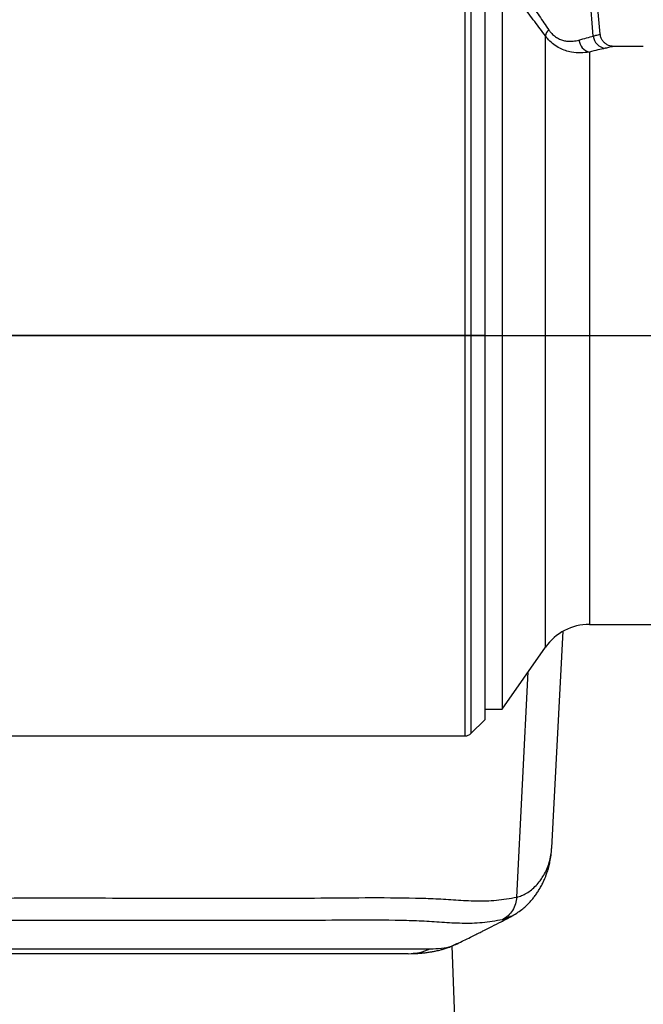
# Model space of a CAD drawing. Extents: x 0 to 16820, y 0 to 11880.
# Tile 47 of 84: x 8929 to 9161, y 6153 to 6519. Entities that reach past the tile are written whole.
import ezdxf

# ---------------------------------------------------------------- set-up
doc = ezdxf.new("R2010")
doc.units = 0
doc.header["$LTSCALE"] = 20
doc.layers.get('0').update_dxf_attribs({"linetype": 'CONTINUOUS'})
doc.styles.add('SLDTEXTSTYLE0', font='TXT', dxfattribs={"width": 0.605})
doc.dimstyles.new('SLDDIMSTYLE0', dxfattribs={"dimtxt": 100, "dimasz": 100, "dimexe": 0, "dimexo": 0.0625, "dimgap": 25, "dimtad": 1, "dimdec": 1, "dimrnd": 1e-09, "dimzin": 12, "dimtxsty": 'SLDTEXTSTYLE0', "dimsah": 1, "dimcen": 0, "dimazin": 3, "dimtfac": 1, "dimtofl": 0, "dimtmove": 0, "dimatfit": 3, "dimtolj": 1, "dimtzin": 12})
doc.dimstyles.new('SLDDIMSTYLE1', dxfattribs={"dimtxt": 100, "dimasz": 100, "dimexe": 0, "dimexo": 0.0625, "dimgap": 25, "dimtad": 1, "dimdec": 4, "dimlfac": 20, "dimzin": 12, "dimtxsty": 'SLDTEXTSTYLE0', "dimsah": 1, "dimcen": 0.09, "dimadec": 1, "dimazin": 3, "dimtfac": 1, "dimtofl": 0, "dimtmove": 0, "dimatfit": 3, "dimtolj": 1, "dimtzin": 12})

# ---------------------------------------------------------------- blocks, each defined once
blk = doc.blocks.new('_D')
at = {"color": 7, "linetype": 'CONTINUOUS'}
for q in [(10380.8, 9036.16), (8366, 6401.82)]:
    blk.add_line((9334.36, 7667.96), q, dxfattribs=at)
blk.add_solid([(9334.36, 7667.96), (9407.03, 7738.27), (9383.2, 7756.5)], dxfattribs=at)
at = {"color": 7, "linetype": 'CONTINUOUS', "insert": (10032.55, 8792.98), "char_height": 100, "attachment_point": 1, "rotation": 52.5905, "style": 'SLDTEXTSTYLE0'}
blk.add_mtext('R1594', dxfattribs=at)
blk = doc.blocks.new('_D_1')
at = {"color": 7, "linetype": 'CONTINUOUS'}
blk.add_line((11867.49, 8642.4), (8366, 6401.82), dxfattribs=at)
blk.add_solid([(11867.49, 8642.4), (11775.17, 8601.13), (11791.34, 8575.86)], dxfattribs=at)
at = {"color": 7, "linetype": 'CONTINUOUS', "insert": (9875.65, 7520.81), "char_height": 100, "attachment_point": 1, "rotation": 32.6149, "style": 'SLDTEXTSTYLE0'}
blk.add_mtext('R4157', dxfattribs=at)
blk = doc.blocks.new('_D_2')
at = {"color": 7, "linetype": 'CONTINUOUS'}
for p, q in [((4232.76, 7130.62), (3693.35, 7225.73)), ((8406, 6401.82), (13110.72, 6401.82))]:
    blk.add_line(p, q, dxfattribs=at)
blk.add_arc((8366, 6401.82), 4714.73, 0, 170, dxfattribs=at)
for points in [[(3722.9, 7220.52), (3756.05, 7316.05), (3726.56, 7321.58)], [(13080.72, 6401.82), (13094.66, 6501.97), (13064.66, 6501.66)]]:
    blk.add_solid(points, dxfattribs=at)
at = {"color": 7, "linetype": 'CONTINUOUS', "insert": (8646.6, 11239.4), "char_height": 100, "attachment_point": 1, "rotation": 355, "style": 'SLDTEXTSTYLE0'}
blk.add_mtext('170°', dxfattribs=at)
blk = doc.blocks.new('_D_3')
at = {"color": 7, "linetype": 'CONTINUOUS'}
for p, q in [((8406, 6401.82), (13085.4, 6401.82)), ((4232.76, 5673.02), (3718.3, 5582.3))]:
    blk.add_line(p, q, dxfattribs=at)
blk.add_arc((8366, 6401.82), 4689.4, 190, 0, dxfattribs=at)
for points in [[(13055.4, 6401.82), (13039.33, 6301.99), (13069.33, 6301.67)], [(3747.84, 5587.51), (3751.51, 5486.46), (3781, 5491.99)]]:
    blk.add_solid(points, dxfattribs=at)
at = {"color": 7, "linetype": 'CONTINUOUS', "insert": (8621.93, 1846.3), "char_height": 100, "attachment_point": 1, "rotation": 5, "style": 'SLDTEXTSTYLE0'}
blk.add_mtext('170°', dxfattribs=at)

msp = doc.modelspace()

# ---------------------------------------------------------------- linework, layer by layer
at = {"color": 8, "linetype": 'CONTINUOUS'}
for p, q in [((9094.7543098, 6401.8197952), (9094.7543098, 6545.7083134)), ((9096.8755795, 6544.7120218), (9096.8755795, 6401.8197952)), ((9142.4099518, 6513.1326316), (9140.2888609, 6540.4903887)), ((9124.5827986, 6285.7913224), (9124.5827986, 6513.1825431)), ((9140.9658505, 6507.1997939), (9140.9658505, 6294.3197934)), ((9094.7543098, 6401.8197952), (8909.3106104, 6401.8197952)), ((9094.7543098, 6252.8197913), (9094.7543098, 6401.8197952)), ((9096.8755795, 6401.8197952), (9094.7543098, 6401.8197952)), ((9096.8755795, 6401.8197952), (9096.8755795, 6253.6984681)), ((9101.9969298, 6401.8197952), (9096.8755795, 6401.8197952)), ((9113.9023615, 6192.8447782), (9118.2061745, 6276.6845374)), ((9111.6536571, 6185.6173871), (9108.6095287, 6184.4466476))]:
    msp.add_line(p, q, dxfattribs=at)
at = {"color": 7, "linetype": 'CONTINUOUS'}
for p, q in [((9101.9969298, 6539.3299608), (9101.9969298, 6401.8197952)), ((9144.9667526, 6513.8748287), (9142.6093293, 6540.8197938)), ((9108.4979488, 6535.3920458), (9108.4979488, 6262.8197967)), ((9161.0083295, 6509.319797), (9149.9060107, 6509.319797)), ((9101.9969298, 6401.8197952), (9101.9969298, 6258.8197885)), ((9140.9658505, 6294.3197934), (9380.4354383, 6294.3197934)), ((9126.9383742, 6211.1950217), (9131.1601115, 6291.7510195)), ((9108.4979488, 6262.8197967), (9124.5827986, 6285.7913224)), ((9101.9969298, 6262.8197967), (9108.4979488, 6262.8197967)), ((9096.8755795, 6253.6984681), (9101.9969298, 6258.8197885)), ((8640.0133384, 6252.8197913), (9094.7543098, 6252.8197913)), ((9126.9077374, 6210.7918261), (9126.9324137, 6211.1953346)), ((9111.8383123, 6185.6884061), (9111.6536571, 6185.6173871)), ((9091.643603, 6175.5777149), (9091.6996313, 6175.6032555)), ((9073.5677792, 6171.819791), (9074.6083571, 6171.9345151)), ((9091.4604379, 6130.8197974), (9089.9275256, 6174.7174113))]:
    msp.add_line(p, q, dxfattribs=at)
for centre, radius, start, end in [((8365.9969283, 6401.8197952), 4157, 190, 170), ((8365.9969283, 6401.8197952), 1594, 190, 170), ((9140.9658445, 6274.3197952), 20, 90, 145), ((9094.7542876, 6255.8197952), 3, 270, 315), ((8837.7646013, 6026.825832), 130.0060844, 270.05144335, 83.079980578), ((8837.9240797, 6026.8257891), 130.0060415, 270.051414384, 83.133205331), ((8837.6112895, 6026.8767298), 129.9520852, 359.97489757, 83.029275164)]:
    msp.add_arc(centre, radius, start, end, dxfattribs=at)
at = {"color": 8, "linetype": 'CONTINUOUS'}
for centre, radius, start, end in [((9128.1556059, 6512.7712678), 3.5964009, 130.663324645, 173.433434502), ((9147.3866553, 6513.5655103), 4.9954941, 184.971132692, 263.532603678), ((9142.2128763, 6512.2275688), 5.1801152, 186.230218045, 256.070180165)]:
    msp.add_arc(centre, radius, start, end, dxfattribs=at)
for points, knots in [([(9124.5827986, 6513.1825431), (9123.253444, 6514.9554827), (9120.5900276, 6518.5076399), (9116.5675539, 6524.0234845), (9112.53098, 6529.6498384), (9109.8434097, 6533.4763861), (9108.4979488, 6535.3920458)], [0, 0, 0, 0, 0.2480418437, 0.4969619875, 0.7481673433, 1, 1, 1, 1]), ([(9111.8357493, 6536.5028827), (9114.1397012, 6532.9421321), (9117.6052869, 6527.5860802), (9122.2830464, 6520.6164716), (9124.6346149, 6517.2067265), (9125.8121444, 6515.4993235)], [0, 0, 0, 0, 0.4975414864, 0.7483978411, 1, 1, 1, 1]), ([(9125.8121444, 6515.4993235), (9126.0744562, 6515.1473305), (9126.7307979, 6514.2665936), (9127.9722543, 6513.1239861), (9129.4593251, 6512.1676152), (9130.9774156, 6511.5631429), (9132.8127221, 6511.1691659), (9134.9118256, 6511.14949), (9136.3455483, 6511.4932813), (9137.0633556, 6511.6654037)], [0, 0, 0, 0, 0.0839010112, 0.2099323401, 0.3360534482, 0.4582569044, 0.5806035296, 0.7900250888, 1, 1, 1, 1]), ([(9140.9658505, 6507.1997939), (9139.8883664, 6507.0470072), (9137.7352716, 6506.7416996), (9134.6831093, 6506.9902412), (9132.0559683, 6507.6678405), (9129.8491766, 6508.5936399), (9127.7066819, 6509.9470586), (9125.9159887, 6511.5179863), (9124.9636705, 6512.7070047), (9124.5827986, 6513.1825431)], [0, 0, 0, 0, 0.1996119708, 0.39887687, 0.5229771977, 0.6469936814, 0.7794230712, 0.9117820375, 1, 1, 1, 1]), ([(9137.0633556, 6511.6654037), (9138.0442442, 6511.9465254), (9140.014964, 6512.5113318), (9141.6092112, 6512.9249061), (9142.4099518, 6513.1326316)], [0, 0, 0, 0, 0.49773116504, 1, 1, 1, 1]), ([(9142.4099518, 6513.1326316), (9142.8702633, 6513.2631328), (9143.800737, 6513.5269278), (9144.6326482, 6513.7808393), (9145.038008, 6513.906291), (9144.9373345, 6513.8751709), (9144.9237181, 6513.8709618)], [0, 0, 0, 0, 0.2981066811, 0.602592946, 0.9462492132, 1, 1, 1, 1]), ([(9146.8239738, 6508.6018069), (9145.9529354, 6508.4047836), (9144.2026194, 6508.0088735), (9142.048154, 6507.4703321), (9140.9658505, 6507.1997939)], [0, 0, 0, 0, 0.4976463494, 1, 1, 1, 1]), ([(9149.9060107, 6509.3099101), (9149.919255, 6509.3131118), (9150.0427973, 6509.3429776), (9149.5538461, 6509.2246575), (9148.5294581, 6508.9802687), (9147.3967492, 6508.7289107), (9146.8239738, 6508.6018069)], [0, 0, 0, 0, 0.0424895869, 0.3963428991, 0.6947495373, 1, 1, 1, 1]), ([(9113.9023615, 6192.8447782), (9114.5163352, 6193.0177405), (9115.802803, 6193.3801509), (9117.631412, 6194.3244365), (9119.4485236, 6195.5781101), (9121.1494352, 6197.1377293), (9122.5688104, 6198.8104633), (9123.8132888, 6200.647612), (9124.9083007, 6202.6879777), (9125.8837289, 6205.1412079), (9126.5522921, 6207.7323942), (9126.8429731, 6209.6560998), (9126.9001387, 6210.658573), (9126.9077374, 6210.7918261)], [0, 0, 0, 0, 0.0775208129, 0.1624304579, 0.2547902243, 0.3546481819, 0.4545892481, 0.5348146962, 0.6383492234, 0.7516171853, 0.874635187, 0.9833359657, 1, 1, 1, 1]), ([(8921.6857268, 6192.5294547), (8935.6279795, 6192.5396706), (8974.6337168, 6192.5682512), (9026.1548185, 6192.2886074), (9066.2823958, 6192.8121418), (9083.8037874, 6192.34631), (9091.2942756, 6191.7664297), (9098.7956258, 6191.404018), (9106.3193554, 6191.4800863), (9111.3748184, 6192.3899035), (9113.9023615, 6192.8447782)], [0, 0, 0, 0, 0.2176069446, 0.60879109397, 0.80438305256, 0.84350920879, 0.88264454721, 0.92177478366, 0.96089030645, 1, 1, 1, 1]), ([(9113.9023615, 6192.8447782), (9113.8033875, 6191.9886436), (9113.6019159, 6190.2458948), (9112.4578596, 6187.8502446), (9110.797576, 6185.7961909), (9109.3303313, 6184.8912241), (9108.6095287, 6184.4466476)], [0, 0, 0, 0, 0.24562741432, 0.49999948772, 0.75436836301, 1, 1, 1, 1]), ([(9108.6095287, 6184.4466476), (9106.0957061, 6183.999548), (9101.0676799, 6183.105281), (9093.5541776, 6183.0360598), (9086.0500898, 6183.3988936), (9078.547939, 6183.9747965), (9061.0018797, 6184.4392658), (9036.2662899, 6184.0740796), (8984.7110565, 6184.2224542), (8945.6936418, 6184.184827), (8916.342826, 6184.156522)], [0, 0, 0, 0, 0.0391273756, 0.0782606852, 0.1174080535, 0.156560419, 0.1957038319, 0.3913973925, 0.5421792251, 1, 1, 1, 1]), ([(9081.7538811, 6173.6461221), (9083.1479839, 6173.6728198), (9085.9447839, 6173.7263799), (9089.2914451, 6174.3993504), (9090.9954981, 6175.2530327), (9091.643603, 6175.5777149)], [0, 0, 0, 0, 0.38113905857, 0.76462775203, 1, 1, 1, 1]), ([(8864.2458631, 6173.5299228), (8864.9215416, 6173.5362516), (8866.9290701, 6173.5550552), (8869.2995067, 6173.6056298), (8871.6958014, 6173.6567615), (8876.1863486, 6173.6865178), (8882.754894, 6173.6370612), (8901.062797, 6173.64259), (8927.9263472, 6173.6386594), (8973.9165186, 6173.6432119), (9014.3459301, 6173.6253811), (9050.8145622, 6173.6548814), (9066.0393391, 6173.6229815), (9076.5916707, 6173.6522506), (9080.0331548, 6173.6481649), (9081.7538811, 6173.6461221)], [0, 0, 0, 0, 0.0043267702, 0.0128553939, 0.0214153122, 0.0299535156, 0.0731616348, 0.1163700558, 0.2891503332, 0.4459633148, 0.7595891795, 0.8557449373, 0.9519005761, 0.9759505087, 1, 1, 1, 1]), ([(9074.6083571, 6171.9345151), (9075.6684965, 6172.0017345), (9078.1390846, 6172.1583851), (9080.4401896, 6173.1054478), (9081.7538811, 6173.6461221)], [0, 0, 0, 0, 0.4291040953, 1, 1, 1, 1])]:
    msp.add_open_spline(points, degree=3, knots=knots, dxfattribs=at)
at = {"color": 7, "linetype": 'CONTINUOUS'}
for points, knots in [([(9149.9039246, 6509.3235298), (9149.8827665, 6509.3220898), (9149.5920889, 6509.3023073), (9148.9652284, 6509.3982391), (9148.0111473, 6509.6611326), (9147.0579708, 6510.1860892), (9146.2039162, 6510.93515), (9145.5386843, 6511.8695707), (9145.0944987, 6512.879132), (9145.0258738, 6513.5780013), (9144.9960781, 6513.8814373)], [0, 0, 0, 0, 0.0086460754, 0.1187830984, 0.2553725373, 0.4113079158, 0.5576727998, 0.7149332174, 0.8762293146, 1, 1, 1, 1]), ([(9111.6482927, 6185.5675428), (9112.4141205, 6185.9930122), (9113.8618286, 6186.7973125), (9115.7097025, 6188.1454978), (9117.2025004, 6189.4170498), (9118.3912403, 6190.5799996), (9119.403574, 6191.6862222), (9120.3479471, 6192.8337461), (9121.2405447, 6194.0410747), (9121.9783057, 6195.1551057), (9122.5662394, 6196.129417), (9123.011503, 6196.922242), (9123.4003178, 6197.6636155), (9123.7375591, 6198.3490041), (9124.0604509, 6199.0460367), (9124.4174211, 6199.8684157), (9124.8445207, 6200.9424484), (9125.3370668, 6202.3442269), (9125.8518109, 6204.0791893), (9126.3350723, 6206.1502414), (9126.7426369, 6208.5525903), (9126.8698619, 6210.2736348), (9126.9375397, 6211.1891507)], [0, 0, 0, 0, 0.077341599, 0.1462052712, 0.206634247, 0.2586570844, 0.3066614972, 0.3550327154, 0.403777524, 0.452898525, 0.4844807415, 0.5136177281, 0.5403116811, 0.5645595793, 0.5863639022, 0.6126044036, 0.6497725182, 0.6978741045, 0.7569208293, 0.8269272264, 0.9079333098, 1, 1, 1, 1]), ([(9091.7373015, 6175.5255906), (9092.545031, 6175.920191), (9094.1814134, 6176.7196134), (9096.5028627, 6177.8649541), (9098.528631, 6178.8708619), (9100.2129241, 6179.7125832), (9102.1944533, 6180.7082702), (9104.7933746, 6182.0252621), (9108.1761738, 6183.758494), (9110.5927354, 6185.0226097), (9111.8440343, 6185.6771706)], [0, 0, 0, 0, 0.1307105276, 0.2648069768, 0.3706451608, 0.4486258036, 0.5181176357, 0.6562003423, 0.8219800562, 1, 1, 1, 1]), ([(9074.6174766, 6171.8484758), (9075.3044301, 6171.8665408), (9076.5950323, 6171.9004801), (9078.5066208, 6172.0436801), (9080.1808991, 6172.2233713), (9081.6145748, 6172.4251611), (9082.7283126, 6172.6164942), (9083.6004942, 6172.7884775), (9084.4100857, 6172.9638755), (9085.3731501, 6173.1953129), (9086.6068792, 6173.5315038), (9088.1047778, 6174.0071302), (9089.8583393, 6174.6540546), (9091.0776899, 6175.2189221), (9091.7320563, 6175.5220591)], [0, 0, 0, 0, 0.134340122, 0.2523892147, 0.3543347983, 0.4403399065, 0.5105009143, 0.5508973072, 0.5882493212, 0.6396605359, 0.7065399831, 0.7888865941, 0.886705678, 1, 1, 1, 1]), ([(9073.5677792, 6171.819791), (9071.8042095, 6171.819791), (9068.2771172, 6171.819791), (9051.2312614, 6171.819791), (9003.5690664, 6171.819791), (8941.706664, 6171.819791), (8892.6793615, 6171.819791), (8873.3513719, 6171.819791), (8870.3795986, 6171.819791), (8868.8937141, 6171.819791)], [0, 0, 0, 0, 0.0252250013, 0.0504493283, 0.2522424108, 0.7211585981, 0.9556168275, 0.9778084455, 1, 1, 1, 1])]:
    msp.add_open_spline(points, degree=3, knots=knots, dxfattribs=at)

# ---------------------------------------------------------------- dimensions: what is measured, and where the dimension line sits
for base, line1, line2, picture, middle in [((8776.9122976, 11098.6039576), ((7345.1676267, 6401.8197952), (8365.9969283, 6401.8197952)), ((4272.1510991, 7123.6752698), (6796.21337, 6678.6149904)), '_D_2', (8776.9122976, 11098.6039576)), ((8774.7050665, 1730.2643988), ((4272.1510991, 5679.9643207), (6796.21337, 6125.0246)), ((7345.1676267, 6401.8197952), (8365.9969283, 6401.8197952)), '_D_3', (8774.7050665, 1730.2643988))]:
    dim = msp.add_angular_dim_2l(base=base, line1=line1, line2=line2, dimstyle='SLDDIMSTYLE1', dxfattribs=at)
    dim.commit()
    dim.dimension.update_dxf_attribs({"geometry": picture, "text_midpoint": middle, "dimtype": 162})
for mpoint, picture, middle in [((9334.3644854, 7667.9557573), '_D', (10258.4359328, 8876.1747058)), ((11867.4903821, 8642.3984244), '_D_1', (10116.7438552, 7522.1093098))]:
    dim = msp.add_radius_dim(center=(8365.9969283, 6401.8197952), mpoint=mpoint, dimstyle='SLDDIMSTYLE0', dxfattribs=at)
    dim.commit()
    dim.dimension.update_dxf_attribs({"geometry": picture, "text_midpoint": middle, "dimtype": 164})

doc.saveas('drawing.dxf')
